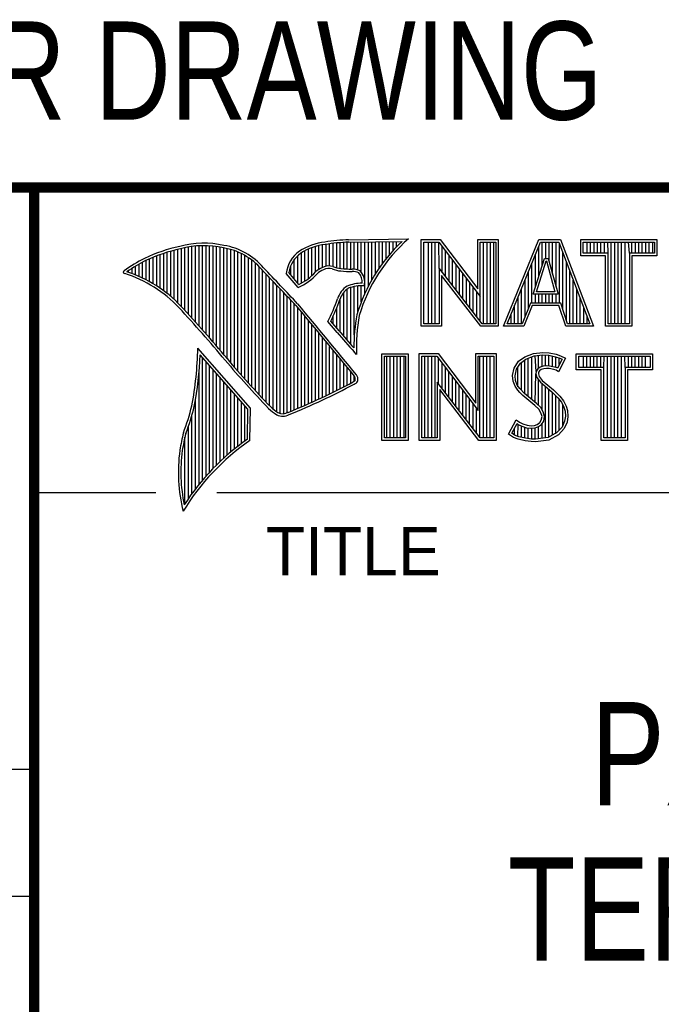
# Model space of a CAD drawing. Header units: inches. Extents: x 0 to 22, y 0 to 17.
# Tile 22 of 42: x 16.3 to 17.6, y 1.4 to 3.3. Entities that reach past the tile are written whole.
import ezdxf

# ---------------------------------------------------------------- set-up
doc = ezdxf.new("R2010")
doc.units = ezdxf.units.IN
doc.header["$LTSCALE"] = 1.21
doc.header["$MEASUREMENT"] = 0
doc.layers.get('0').update_dxf_attribs({"linetype": 'CONTINUOUS'})
doc.layers.add('NOTE', color=7, linetype='CONTINUOUS')
doc.styles.get("Standard").update_dxf_attribs({"font": 'txt', "width": 0.8})
doc.styles.add('TEXTSTYLE_2', font='txt')

msp = doc.modelspace()

# ---------------------------------------------------------------- linework, layer by layer
at = {"color": 2, "linetype": 'CONTINUOUS'}
for p, q in [((16.3737, 2.9596), (21.5037, 2.9596)), ((16.3737, 2.9596), (16.3737, 1.2496)), ((16.375, 2.96), (21.5, 2.96)), ((16.9838, 2.8589), (17.0997, 2.8607)), ((17.1243, 2.8592), (17.1609, 2.8592)), ((17.1243, 2.6915), (17.1243, 2.8592)), ((17.1609, 2.8592), (17.2334, 2.7636)), ((17.2334, 2.8592), (17.2732, 2.8592)), ((17.2334, 2.7636), (17.2334, 2.8592)), ((17.2732, 2.8592), (17.2732, 2.6915)), ((17.2831, 2.6915), (17.3516, 2.8591)), ((17.3516, 2.8591), (17.3938, 2.8591)), ((17.3938, 2.8591), (17.4574, 2.6915)), ((17.4327, 2.8591), (17.5802, 2.8591)), ((17.4327, 2.8278), (17.4327, 2.8591)), ((17.5802, 2.8591), (17.5802, 2.8278)), ((16.6465, 2.7431), (16.6465, 2.8386)), ((16.6533, 2.7366), (16.6533, 2.8403)), ((16.6602, 2.7295), (16.6602, 2.8419)), ((16.667, 2.7221), (16.667, 2.8435)), ((16.6738, 2.7146), (16.6738, 2.8449)), ((16.6806, 2.707), (16.6806, 2.8459)), ((16.6875, 2.6995), (16.6875, 2.8467)), ((16.6943, 2.6918), (16.6943, 2.8472)), ((16.7011, 2.6841), (16.7011, 2.8474)), ((16.708, 2.6764), (16.708, 2.8474)), ((16.7148, 2.6685), (16.7148, 2.847)), ((16.7216, 2.6607), (16.7216, 2.8465)), ((16.7284, 2.6527), (16.7284, 2.8456)), ((16.7353, 2.6447), (16.7353, 2.8445)), ((16.7421, 2.6366), (16.7421, 2.8431)), ((16.7489, 2.6285), (16.7489, 2.8417)), ((16.7557, 2.6204), (16.7557, 2.84)), ((16.7626, 2.6125), (16.7626, 2.8378)), ((16.9059, 2.7837), (16.9059, 2.8408)), ((16.9128, 2.7896), (16.9128, 2.8436)), ((16.9196, 2.7966), (16.9196, 2.8459)), ((16.9264, 2.8018), (16.9264, 2.8477)), ((16.9332, 2.8053), (16.9332, 2.849)), ((16.9401, 2.8077), (16.9401, 2.8499)), ((16.9469, 2.8082), (16.9469, 2.8509)), ((16.9537, 2.8069), (16.9537, 2.8518)), ((16.9606, 2.8048), (16.9606, 2.8525)), ((16.9674, 2.8034), (16.9674, 2.8531)), ((16.9742, 2.8027), (16.9742, 2.8536)), ((16.981, 2.8023), (16.981, 2.854)), ((16.9839, 2.8541), (17.087, 2.8557)), ((16.9879, 2.802), (16.9879, 2.8542)), ((16.9947, 2.8019), (16.9947, 2.8543)), ((17.0015, 2.8005), (17.0015, 2.8544)), ((17.0083, 2.7963), (17.0083, 2.8545)), ((17.0152, 2.755), (17.0152, 2.8546)), ((17.022, 2.7691), (17.022, 2.8547)), ((17.0288, 2.7817), (17.0288, 2.8548)), ((17.0357, 2.7931), (17.0357, 2.8549)), ((17.0425, 2.8035), (17.0425, 2.855)), ((17.0493, 2.8131), (17.0493, 2.8551)), ((17.0561, 2.822), (17.0561, 2.8552)), ((17.063, 2.8303), (17.063, 2.8553)), ((17.0698, 2.8381), (17.0698, 2.8554)), ((17.0766, 2.8454), (17.0766, 2.8555)), ((17.1291, 2.8543), (17.1585, 2.8543)), ((17.1291, 2.6963), (17.1291, 2.8543)), ((17.1381, 2.6963), (17.1381, 2.8543)), ((17.1447, 2.6963), (17.1447, 2.8543)), ((17.1514, 2.6963), (17.1514, 2.8543)), ((17.1589, 2.8042), (17.1581, 2.8543)), ((17.1585, 2.8543), (17.2383, 2.7492)), ((17.1648, 2.7965), (17.1648, 2.8461)), ((17.2383, 2.8543), (17.2684, 2.8543)), ((17.2383, 2.7492), (17.2383, 2.8543)), ((17.2449, 2.6963), (17.2449, 2.8543)), ((17.2515, 2.6963), (17.2515, 2.8543)), ((17.2582, 2.6963), (17.2582, 2.8543)), ((17.2649, 2.6963), (17.2649, 2.8543)), ((17.2684, 2.8543), (17.2684, 2.6963)), ((17.2903, 2.6964), (17.3548, 2.8542)), ((17.3517, 2.7882), (17.3517, 2.8465)), ((17.3548, 2.8542), (17.3905, 2.8542)), ((17.3583, 2.8098), (17.3583, 2.8542)), ((17.365, 2.8228), (17.365, 2.8542)), ((17.3717, 2.817), (17.3717, 2.8542)), ((17.3784, 2.7925), (17.3784, 2.8542)), ((17.385, 2.7679), (17.385, 2.8542)), ((17.3905, 2.8542), (17.4504, 2.6964)), ((17.3917, 2.7364), (17.3917, 2.851)), ((17.4375, 2.8542), (17.5753, 2.8542)), ((17.4375, 2.8327), (17.4375, 2.8542)), ((17.4451, 2.8327), (17.4451, 2.8542)), ((17.4518, 2.8327), (17.4518, 2.8542)), ((17.4585, 2.8327), (17.4585, 2.8542)), ((17.4652, 2.8327), (17.4652, 2.8542)), ((17.4718, 2.8327), (17.4718, 2.8542)), ((17.4785, 2.8327), (17.4785, 2.8542)), ((17.4859, 2.8327), (17.4852, 2.8542)), ((17.4919, 2.6964), (17.4919, 2.8542)), ((17.4985, 2.6964), (17.4985, 2.8542)), ((17.5052, 2.6964), (17.5052, 2.8542)), ((17.5119, 2.6964), (17.5119, 2.8542)), ((17.5186, 2.6964), (17.5186, 2.8542)), ((17.5269, 2.8327), (17.5252, 2.8542)), ((17.5319, 2.8327), (17.5319, 2.8542)), ((17.5386, 2.8327), (17.5386, 2.8542)), ((17.5453, 2.8327), (17.5453, 2.8542)), ((17.5519, 2.8327), (17.5519, 2.8542)), ((17.5586, 2.8327), (17.5586, 2.8542)), ((17.5653, 2.8327), (17.5653, 2.8542)), ((17.572, 2.8327), (17.572, 2.8542)), ((17.5753, 2.8542), (17.5753, 2.8327)), ((16.5919, 2.7815), (16.5919, 2.819)), ((16.5987, 2.7778), (16.5987, 2.8221)), ((16.6055, 2.7738), (16.6055, 2.8249)), ((16.6124, 2.7696), (16.6124, 2.8276)), ((16.6192, 2.765), (16.6192, 2.8301)), ((16.626, 2.7601), (16.626, 2.8325)), ((16.6329, 2.7549), (16.6329, 2.8347)), ((16.6397, 2.7492), (16.6397, 2.8367)), ((16.7694, 2.6046), (16.7694, 2.8352)), ((16.7762, 2.5968), (16.7762, 2.8321)), ((16.7831, 2.5891), (16.7831, 2.8284)), ((16.7899, 2.5815), (16.7899, 2.8242)), ((16.7967, 2.5739), (16.7967, 2.8193)), ((16.8786, 2.783), (16.8786, 2.8206)), ((16.8855, 2.7749), (16.8855, 2.8281)), ((16.8923, 2.7747), (16.8923, 2.8335)), ((16.8991, 2.7788), (16.8991, 2.8375)), ((17.1714, 2.7879), (17.1714, 2.8373)), ((17.1781, 2.7792), (17.1781, 2.8285)), ((17.1848, 2.7705), (17.1848, 2.8197)), ((17.3409, 2.7533), (17.3624, 2.8228)), ((17.345, 2.7666), (17.345, 2.8302)), ((17.3624, 2.8228), (17.3701, 2.8228)), ((17.3701, 2.8228), (17.389, 2.7533)), ((17.3984, 2.7232), (17.3984, 2.8334)), ((17.481, 2.8278), (17.4327, 2.8278)), ((17.4859, 2.8327), (17.4375, 2.8327)), ((17.481, 2.6915), (17.481, 2.8278)), ((17.4859, 2.6964), (17.4859, 2.8327)), ((17.5753, 2.8327), (17.5269, 2.8327)), ((17.5269, 2.8327), (17.5269, 2.6964)), ((17.5802, 2.8278), (17.5318, 2.8278)), ((17.5318, 2.8278), (17.5318, 2.6915)), ((16.5646, 2.7936), (16.5646, 2.8033)), ((16.5714, 2.7909), (16.5714, 2.8075)), ((16.5782, 2.788), (16.5782, 2.8116)), ((16.5851, 2.7849), (16.5851, 2.8154)), ((16.8035, 2.5665), (16.8035, 2.8136)), ((16.8104, 2.5591), (16.8104, 2.807)), ((16.8718, 2.791), (16.8718, 2.8085)), ((17.2418, 2.6963), (17.1589, 2.8042)), ((17.1589, 2.8042), (17.1589, 2.6963)), ((17.1915, 2.7618), (17.1915, 2.8109)), ((17.1981, 2.7531), (17.1981, 2.8021)), ((17.3383, 2.7364), (17.3383, 2.8138)), ((17.3475, 2.7581), (17.3659, 2.8179)), ((17.3659, 2.8179), (17.3664, 2.8179)), ((17.3664, 2.8179), (17.3827, 2.7581)), ((17.4051, 2.7034), (17.4051, 2.8158)), ((16.5578, 2.796), (16.5578, 2.7989)), ((16.8172, 2.5519), (16.8172, 2.7996)), ((16.824, 2.5447), (16.824, 2.7924)), ((16.8308, 2.5375), (16.8308, 2.7853)), ((16.8864, 2.7664), (16.8632, 2.7937)), ((16.8877, 2.7723), (16.8682, 2.7952)), ((17.2395, 2.6915), (17.1637, 2.7899)), ((17.1637, 2.7899), (17.1637, 2.6915)), ((17.2048, 2.7445), (17.2048, 2.7933)), ((17.2115, 2.7358), (17.2115, 2.7845)), ((17.325, 2.7101), (17.325, 2.7812)), ((17.3316, 2.7267), (17.3316, 2.7975)), ((17.4118, 2.6964), (17.4118, 2.7982)), ((16.8377, 2.5314), (16.8377, 2.7781)), ((16.8445, 2.5262), (16.8445, 2.7709)), ((16.8513, 2.523), (16.8513, 2.7637)), ((16.981, 2.664), (16.981, 2.7634)), ((16.9879, 2.6563), (16.9879, 2.7665)), ((16.9947, 2.6748), (16.9947, 2.7683)), ((17.0015, 2.7195), (17.0015, 2.7694)), ((17.0083, 2.7388), (17.0083, 2.7698)), ((17.2182, 2.7271), (17.2182, 2.7757)), ((17.2248, 2.7184), (17.2248, 2.7669)), ((17.3183, 2.6964), (17.3183, 2.7648)), ((17.4184, 2.6964), (17.4184, 2.7806)), ((17.4251, 2.6964), (17.4251, 2.763)), ((16.8581, 2.5224), (16.8581, 2.7565)), ((16.865, 2.5241), (16.865, 2.7493)), ((16.9674, 2.6802), (16.9674, 2.7444)), ((16.9742, 2.672), (16.9742, 2.7568)), ((17.2315, 2.7098), (17.2315, 2.7581)), ((17.2382, 2.7011), (17.2383, 2.7492)), ((17.3116, 2.6964), (17.3116, 2.7485)), ((17.389, 2.7533), (17.3409, 2.7533)), ((17.345, 2.7364), (17.345, 2.7533)), ((17.3827, 2.7581), (17.3475, 2.7581)), ((17.3517, 2.7364), (17.3517, 2.7533)), ((17.3583, 2.7364), (17.3583, 2.7533)), ((17.365, 2.7364), (17.365, 2.7533)), ((17.3717, 2.7364), (17.3717, 2.7533)), ((17.3784, 2.7364), (17.3784, 2.7533)), ((17.385, 2.7364), (17.385, 2.7533)), ((17.4318, 2.6964), (17.4318, 2.7455)), ((16.8718, 2.527), (16.8718, 2.7421)), ((16.8786, 2.5298), (16.8786, 2.7348)), ((16.8855, 2.5327), (16.8855, 2.727)), ((16.9606, 2.6882), (16.9606, 2.7266)), ((17.3049, 2.6964), (17.3049, 2.7322)), ((17.3356, 2.7364), (17.3195, 2.6964)), ((17.3388, 2.7316), (17.3228, 2.6915)), ((17.394, 2.7364), (17.3356, 2.7364)), ((17.3905, 2.7316), (17.3388, 2.7316)), ((17.4039, 2.6915), (17.3905, 2.7316)), ((17.4074, 2.6964), (17.394, 2.7364)), ((17.4385, 2.6964), (17.4385, 2.7279)), ((16.8923, 2.5356), (16.8923, 2.7187)), ((16.8991, 2.5385), (16.8991, 2.7104)), ((16.9537, 2.696), (16.9537, 2.7109)), ((17.2983, 2.6964), (17.2983, 2.7158)), ((17.4451, 2.6964), (17.4451, 2.7103)), ((16.9059, 2.5415), (16.9059, 2.7022)), ((16.9128, 2.5446), (16.9128, 2.6939)), ((16.9196, 2.5477), (16.9196, 2.6856)), ((16.9616, 2.6797), (16.9434, 2.7005)), ((16.9653, 2.6828), (16.9492, 2.7013)), ((17.1637, 2.6915), (17.1243, 2.6915)), ((17.1589, 2.6963), (17.1291, 2.6963)), ((17.2732, 2.6915), (17.2395, 2.6915)), ((17.2684, 2.6963), (17.2418, 2.6963)), ((17.3228, 2.6915), (17.2831, 2.6915)), ((17.3195, 2.6964), (17.2903, 2.6964)), ((17.4574, 2.6915), (17.4039, 2.6915)), ((17.4504, 2.6964), (17.4074, 2.6964)), ((17.5318, 2.6915), (17.481, 2.6915)), ((17.5269, 2.6964), (17.4859, 2.6964)), ((16.9264, 2.5508), (16.9264, 2.6774)), ((16.9332, 2.554), (16.9332, 2.6691)), ((16.7939, 2.533), (16.6919, 2.6489)), ((16.9401, 2.5573), (16.9401, 2.6608)), ((16.9469, 2.5606), (16.9469, 2.6526)), ((16.789, 2.5312), (16.6964, 2.6365)), ((16.7011, 2.3939), (16.7011, 2.6311)), ((16.9537, 2.5639), (16.9537, 2.6443)), ((16.9606, 2.5673), (16.9606, 2.6361)), ((16.999, 2.637), (16.9946, 2.6418)), ((17.0482, 2.6383), (17.0988, 2.6383)), ((17.0482, 2.4708), (17.0482, 2.6383)), ((17.0531, 2.6334), (17.0939, 2.6334)), ((17.0531, 2.4756), (17.0531, 2.6334)), ((17.0577, 2.4756), (17.0577, 2.6334)), ((17.0644, 2.4756), (17.0644, 2.6334)), ((17.071, 2.4756), (17.071, 2.6334)), ((17.0777, 2.4756), (17.0777, 2.6334)), ((17.0844, 2.4756), (17.0844, 2.6334)), ((17.0911, 2.4756), (17.0911, 2.6334)), ((17.0939, 2.6334), (17.0939, 2.4756)), ((17.0988, 2.6383), (17.0988, 2.4708)), ((17.1205, 2.6385), (17.1571, 2.6385)), ((17.1205, 2.4708), (17.1205, 2.6385)), ((17.1253, 2.6336), (17.1547, 2.6336)), ((17.1253, 2.4756), (17.1253, 2.6336)), ((17.1311, 2.4756), (17.1311, 2.6336)), ((17.1378, 2.4756), (17.1378, 2.6336)), ((17.1445, 2.4756), (17.1445, 2.6336)), ((17.1511, 2.4756), (17.1511, 2.6336)), ((17.1547, 2.6336), (17.2345, 2.5284)), ((17.1571, 2.6385), (17.2296, 2.5429)), ((17.1578, 2.5799), (17.1578, 2.6295)), ((17.2296, 2.6385), (17.2694, 2.6385)), ((17.2296, 2.5429), (17.2296, 2.6385)), ((17.2345, 2.6336), (17.2646, 2.6336)), ((17.2345, 2.5284), (17.2345, 2.6336)), ((17.2379, 2.4756), (17.2379, 2.6336)), ((17.2446, 2.4756), (17.2446, 2.6336)), ((17.2513, 2.4756), (17.2513, 2.6336)), ((17.2579, 2.4756), (17.2579, 2.6336)), ((17.2646, 2.6336), (17.2646, 2.4756)), ((17.2694, 2.6385), (17.2694, 2.4708)), ((17.3127, 2.6238), (17.3245, 2.6324)), ((17.3245, 2.6324), (17.3412, 2.639)), ((17.3269, 2.6281), (17.3424, 2.6343)), ((17.3314, 2.5555), (17.3314, 2.6299)), ((17.338, 2.5499), (17.338, 2.6326)), ((17.3412, 2.639), (17.3596, 2.641)), ((17.3424, 2.6343), (17.3597, 2.6362)), ((17.3466, 2.6041), (17.3447, 2.6345)), ((17.3514, 2.6103), (17.3514, 2.6353)), ((17.3581, 2.6135), (17.3581, 2.636)), ((17.3596, 2.641), (17.372, 2.6402)), ((17.3597, 2.6362), (17.3713, 2.6354)), ((17.3647, 2.6146), (17.3647, 2.6358)), ((17.3713, 2.6354), (17.3843, 2.6326)), ((17.3714, 2.6146), (17.3714, 2.6353)), ((17.372, 2.6402), (17.3856, 2.6373)), ((17.3781, 2.6134), (17.3781, 2.6339)), ((17.3843, 2.6326), (17.3921, 2.6299)), ((17.3848, 2.6117), (17.3848, 2.6324)), ((17.3856, 2.6373), (17.3939, 2.6344)), ((17.4031, 2.6301), (17.3899, 2.6036)), ((17.3914, 2.6176), (17.3914, 2.6301)), ((17.3921, 2.6299), (17.3966, 2.6278)), ((17.3939, 2.6344), (17.4031, 2.6301)), ((17.4242, 2.6383), (17.5717, 2.6383)), ((17.4242, 2.607), (17.4242, 2.6383)), ((17.429, 2.6334), (17.5669, 2.6334)), ((17.429, 2.6119), (17.429, 2.6334)), ((17.4382, 2.6119), (17.4382, 2.6334)), ((17.4448, 2.6119), (17.4448, 2.6334)), ((17.4515, 2.6119), (17.4515, 2.6334)), ((17.4582, 2.6119), (17.4582, 2.6334)), ((17.4649, 2.6119), (17.4649, 2.6334)), ((17.4716, 2.6119), (17.4716, 2.6334)), ((17.4774, 2.6119), (17.4782, 2.6334)), ((17.4849, 2.4756), (17.4849, 2.6334)), ((17.4916, 2.4756), (17.4916, 2.6334)), ((17.4983, 2.4756), (17.4983, 2.6334)), ((17.5049, 2.4756), (17.5049, 2.6334)), ((17.5116, 2.4756), (17.5116, 2.6334)), ((17.5185, 2.6119), (17.5183, 2.6334)), ((17.525, 2.6119), (17.525, 2.6334)), ((17.5316, 2.6119), (17.5316, 2.6334)), ((17.5383, 2.6119), (17.5383, 2.6334)), ((17.545, 2.6119), (17.545, 2.6334)), ((17.5517, 2.6119), (17.5517, 2.6334)), ((17.5583, 2.6119), (17.5583, 2.6334)), ((17.5669, 2.6334), (17.5669, 2.6119)), ((17.5717, 2.6383), (17.5717, 2.607)), ((16.708, 2.4018), (16.708, 2.6233)), ((16.7148, 2.4093), (16.7148, 2.6156)), ((16.9674, 2.5708), (16.9674, 2.6278)), ((16.9742, 2.5743), (16.9742, 2.6195)), ((16.981, 2.5778), (16.981, 2.6113)), ((17.1645, 2.5712), (17.1645, 2.6207)), ((17.1712, 2.5625), (17.1712, 2.6119)), ((17.3009, 2.5961), (17.3037, 2.6105)), ((17.3037, 2.6105), (17.3127, 2.6238)), ((17.3083, 2.6086), (17.3162, 2.6204)), ((17.3113, 2.5744), (17.3113, 2.6131)), ((17.3162, 2.6204), (17.3269, 2.6281)), ((17.318, 2.5677), (17.318, 2.6217)), ((17.3247, 2.561), (17.3247, 2.6265)), ((17.3543, 2.6124), (17.3497, 2.609)), ((17.3604, 2.6142), (17.3543, 2.6124)), ((17.3614, 2.6094), (17.3565, 2.6079)), ((17.3664, 2.6148), (17.3604, 2.6142)), ((17.3665, 2.6099), (17.3614, 2.6094)), ((17.3726, 2.6145), (17.3664, 2.6148)), ((17.372, 2.6097), (17.3665, 2.6099)), ((17.3807, 2.6079), (17.372, 2.6097)), ((17.3819, 2.6126), (17.3726, 2.6145)), ((17.3873, 2.6109), (17.3819, 2.6126)), ((17.3879, 2.6106), (17.3873, 2.6109)), ((17.3966, 2.6278), (17.3879, 2.6106)), ((17.4774, 2.6119), (17.429, 2.6119)), ((17.4774, 2.4756), (17.4774, 2.6119)), ((17.5669, 2.6119), (17.5185, 2.6119)), ((17.5185, 2.6119), (17.5185, 2.4756)), ((16.6943, 2.3857), (16.6943, 2.603)), ((16.7216, 2.4165), (16.7216, 2.6078)), ((16.7284, 2.4233), (16.7284, 2.6001)), ((16.7353, 2.4299), (16.7353, 2.5923)), ((16.9879, 2.5814), (16.9879, 2.603)), ((16.9947, 2.5853), (16.9947, 2.5948)), ((17.1778, 2.5539), (17.1778, 2.6031)), ((17.1845, 2.5452), (17.1845, 2.5943)), ((17.302, 2.5852), (17.3009, 2.5961)), ((17.3058, 2.5959), (17.3083, 2.6086)), ((17.3068, 2.5863), (17.3058, 2.5959)), ((17.3447, 2.5443), (17.3461, 2.5993)), ((17.3466, 2.6041), (17.3461, 2.5993)), ((17.3461, 2.5993), (17.3477, 2.5922)), ((17.3497, 2.609), (17.3466, 2.6041)), ((17.3477, 2.5922), (17.3547, 2.5835)), ((17.3513, 2.6025), (17.351, 2.5996)), ((17.351, 2.5996), (17.3521, 2.5944)), ((17.3533, 2.6056), (17.3513, 2.6025)), ((17.3521, 2.5944), (17.3582, 2.5869)), ((17.3565, 2.6079), (17.3533, 2.6056)), ((17.3853, 2.6065), (17.3807, 2.6079)), ((17.3899, 2.6036), (17.3853, 2.6065)), ((17.4726, 2.607), (17.4242, 2.607)), ((17.4726, 2.4708), (17.4726, 2.607)), ((17.5717, 2.607), (17.5233, 2.607)), ((17.5233, 2.607), (17.5233, 2.4708)), ((16.7421, 2.4363), (16.7421, 2.5846)), ((16.7489, 2.4424), (16.7489, 2.5768)), ((17.238, 2.4756), (17.1551, 2.5834)), ((17.1551, 2.5834), (17.1551, 2.4756)), ((17.1912, 2.5365), (17.1912, 2.5855)), ((17.1979, 2.5278), (17.1979, 2.5767)), ((17.3058, 2.5754), (17.302, 2.5852)), ((17.3109, 2.5679), (17.3058, 2.5754)), ((17.3101, 2.5777), (17.3068, 2.5863)), ((17.3147, 2.571), (17.3101, 2.5777)), ((17.3514, 2.5381), (17.3514, 2.5876)), ((17.3547, 2.5835), (17.3771, 2.5649)), ((17.3581, 2.5298), (17.3581, 2.5807)), ((17.3582, 2.5869), (17.3804, 2.5685)), ((17.3647, 2.4755), (17.3647, 2.5752)), ((16.7557, 2.4482), (16.7557, 2.569)), ((16.7626, 2.4538), (16.7626, 2.5613)), ((16.7694, 2.4592), (16.7694, 2.5535)), ((17.2356, 2.4708), (17.1599, 2.5692)), ((17.1599, 2.5692), (17.1599, 2.4708)), ((17.2045, 2.5192), (17.2045, 2.5679)), ((17.2112, 2.5105), (17.2112, 2.5591)), ((17.3153, 2.5636), (17.3109, 2.5679)), ((17.3243, 2.5614), (17.3147, 2.571)), ((17.321, 2.5578), (17.3153, 2.5636)), ((17.3441, 2.5385), (17.321, 2.5578)), ((17.3474, 2.5421), (17.3243, 2.5614)), ((17.3714, 2.4763), (17.3714, 2.5696)), ((17.3771, 2.5649), (17.383, 2.559)), ((17.3781, 2.4808), (17.3781, 2.5639)), ((17.3804, 2.5685), (17.3864, 2.5624)), ((17.383, 2.559), (17.3888, 2.5529)), ((17.3848, 2.4834), (17.3848, 2.5571)), ((17.3864, 2.5624), (17.3925, 2.5561)), ((17.3888, 2.5529), (17.3953, 2.5446)), ((17.3925, 2.5561), (17.3994, 2.5472)), ((16.6875, 2.377), (16.6875, 2.5502)), ((16.7762, 2.4644), (16.7762, 2.5458)), ((16.7831, 2.4694), (16.7831, 2.538)), ((17.2179, 2.5018), (17.2179, 2.5503)), ((17.2246, 2.4931), (17.2246, 2.5415)), ((17.3516, 2.5311), (17.3441, 2.5385)), ((17.3554, 2.5341), (17.3474, 2.5421)), ((17.3604, 2.5261), (17.3554, 2.5341)), ((17.3914, 2.4908), (17.3914, 2.5495)), ((17.3953, 2.5446), (17.4001, 2.535)), ((17.3981, 2.4982), (17.3981, 2.5389)), ((17.3994, 2.5472), (17.4046, 2.5368)), ((17.4001, 2.535), (17.4024, 2.5275)), ((17.4046, 2.5368), (17.4072, 2.5285)), ((16.6806, 2.368), (16.6806, 2.52)), ((16.788, 2.4729), (16.789, 2.5312)), ((16.7927, 2.4704), (16.7939, 2.533)), ((17.2312, 2.4844), (17.2312, 2.5327)), ((17.3559, 2.5241), (17.3516, 2.5311)), ((17.3579, 2.5169), (17.3559, 2.5241)), ((17.3565, 2.5097), (17.3579, 2.5169)), ((17.3629, 2.5171), (17.3604, 2.5261)), ((17.3611, 2.5079), (17.3629, 2.5171)), ((17.4031, 2.5174), (17.4016, 2.5077)), ((17.4024, 2.5275), (17.4031, 2.5174)), ((17.408, 2.5172), (17.4063, 2.5063)), ((17.4072, 2.5285), (17.408, 2.5172)), ((16.6738, 2.3584), (16.6738, 2.4982)), ((17.2931, 2.483), (17.3081, 2.5106)), ((17.2995, 2.4845), (17.3097, 2.5034)), ((17.3081, 2.5106), (17.3144, 2.506)), ((17.3097, 2.5034), (17.3119, 2.5018)), ((17.3113, 2.478), (17.3119, 2.5018)), ((17.3119, 2.5018), (17.3189, 2.4983)), ((17.3144, 2.506), (17.3207, 2.5028)), ((17.318, 2.4765), (17.318, 2.4986)), ((17.3189, 2.4983), (17.328, 2.4952)), ((17.3207, 2.5028), (17.3291, 2.5)), ((17.3247, 2.475), (17.3247, 2.4963)), ((17.328, 2.4952), (17.3365, 2.4942)), ((17.3291, 2.5), (17.3366, 2.4991)), ((17.3366, 2.4991), (17.3435, 2.4997)), ((17.3435, 2.4997), (17.3487, 2.5017)), ((17.3446, 2.4949), (17.351, 2.4974)), ((17.3487, 2.5017), (17.3536, 2.5051)), ((17.351, 2.4974), (17.3572, 2.5017)), ((17.3514, 2.4737), (17.3514, 2.4975)), ((17.3536, 2.5051), (17.3565, 2.5097)), ((17.3572, 2.5017), (17.3611, 2.5079)), ((17.3581, 2.4746), (17.3581, 2.5024)), ((17.3967, 2.4966), (17.3868, 2.4857)), ((17.4016, 2.5077), (17.3967, 2.4966)), ((17.4063, 2.5063), (17.4008, 2.4939)), ((16.667, 2.3482), (16.667, 2.477)), ((17.3026, 2.4766), (17.2931, 2.483)), ((17.3049, 2.4809), (17.2995, 2.4845)), ((17.3118, 2.4729), (17.3026, 2.4766)), ((17.3047, 2.481), (17.3047, 2.4941)), ((17.3132, 2.4775), (17.3049, 2.4809)), ((17.3262, 2.4748), (17.3132, 2.4775)), ((17.3314, 2.474), (17.3314, 2.4948)), ((17.3365, 2.4942), (17.3446, 2.4949)), ((17.338, 2.473), (17.338, 2.494)), ((17.3447, 2.4728), (17.3447, 2.4949)), ((17.3699, 2.4761), (17.345, 2.4729)), ((17.3868, 2.4857), (17.3699, 2.4761)), ((17.3899, 2.4818), (17.3714, 2.4714)), ((17.4008, 2.4939), (17.3899, 2.4818)), ((17.0988, 2.4708), (17.0482, 2.4708)), ((17.0939, 2.4756), (17.0531, 2.4756)), ((17.1599, 2.4708), (17.1205, 2.4708)), ((17.1551, 2.4756), (17.1253, 2.4756)), ((17.2694, 2.4708), (17.2356, 2.4708)), ((17.2646, 2.4756), (17.238, 2.4756)), ((17.3254, 2.47), (17.3118, 2.4729)), ((17.3369, 2.4683), (17.3254, 2.47)), ((17.3373, 2.4731), (17.3262, 2.4748)), ((17.3452, 2.468), (17.3369, 2.4683)), ((17.345, 2.4729), (17.3373, 2.4731)), ((17.3714, 2.4714), (17.3452, 2.468)), ((17.5233, 2.4708), (17.4726, 2.4708)), ((17.5185, 2.4756), (17.4774, 2.4756)), ((16.375, 2.37), (16.6109, 2.37)), ((16.7288, 2.37), (21.5, 2.37)), ((13.61, 1.835), (16.375, 1.835)), ((16.375, 1.5888), (13.61, 1.5888))]:
    msp.add_line(p, q, dxfattribs=at)
at = {"color": 7, "linetype": 'CONTINUOUS', "const_width": 0.02}
for points in [[(13.6, 2.9595), (21.5, 2.96)], [(16.375, 2.96), (16.375, 0.5)]]:
    msp.add_lwpolyline(points, dxfattribs=at)
at = {"color": 2, "linetype": 'CONTINUOUS'}
for centre, radius, start, end in [((17.0005, 2.4511), 0.4082, 92.3475, 98.8367), ((17.308, 2.6221), 0.3168, 131.1193, 163.4132), ((16.7315, 2.5144), 0.3399, 102.6162, 114.8514), ((16.7315, 2.5144), 0.3351, 102.5989, 114.8296), ((16.7034, 2.6747), 0.1775, 77.2819, 105.0682), ((16.7034, 2.6747), 0.1727, 77.2314, 105.1003), ((16.7222, 2.7226), 0.1221, 40.1653, 80.8429), ((16.7222, 2.7226), 0.1269, 40.2333, 80.7735), ((16.9502, 2.7423), 0.1128, 96.3009, 123.1685), ((16.9502, 2.7423), 0.108, 96.2443, 123.1259), ((17.0005, 2.4511), 0.4034, 92.3569, 98.8525), ((17.308, 2.6221), 0.3216, 133.4014, 163.4571), ((16.7759, 2.4698), 0.3996, 117.9347, 124.5691), ((16.923, 2.7875), 0.0602, 125.032, 174.0466), ((16.923, 2.7875), 0.0554, 125.1142, 171.9572), ((16.7759, 2.4698), 0.3948, 117.954, 124.0374), ((9.1994, -4.4938), 10.5463, 43.2461, 43.76704), ((9.199, -4.4944), 10.5518, 43.24607, 43.76701), ((16.9517, 2.7612), 0.0478, 112.9196, 132.2699), ((16.9517, 2.7612), 0.043, 112.6662, 131.9321), ((16.9455, 2.7813), 0.0269, 72.6128, 117.3853), ((16.9455, 2.7813), 0.0221, 72.9381, 117.8635), ((16.977, 2.8697), 0.0718, 249.5515, 263.1636), ((16.977, 2.8697), 0.067, 249.4455, 263.1373), ((16.9944, 3.0501), 0.2482, 264.1189, 269.068), ((16.9917, 2.7681), 0.0339, 64.4685, 92.2537), ((16.5507, 2.7963), 0.00298, 121.3543, 265.8048), ((16.4773, 2.5601), 0.2445, 43.1672, 72.5708), ((16.4772, 2.5601), 0.2493, 43.1664, 71.8497), ((16.8429, 2.8642), 0.107, 293.9928, 318.4439), ((16.8429, 2.8642), 0.1022, 295.9966, 318.5916), ((16.9944, 3.0501), 0.253, 264.1107, 269.1006), ((16.9917, 2.7681), 0.0291, 66.3231, 92.5053), ((16.9825, 2.7769), 0.0275, 355.2987, 40.4494), ((16.9825, 2.7769), 0.0323, 347.1178, 42.4037), ((17.0047, 2.732), 0.0441, 122.6948, 163.4996), ((17.0047, 2.732), 0.0393, 123.3496, 163.7165), ((17.0094, 2.698), 0.0767, 89.6565, 111.8738), ((17.0094, 2.698), 0.0719, 86.3769, 111.5054), ((16.5488, 2.8964), 0.4406, 333.6063, 339.8409), ((16.5488, 2.8963), 0.4454, 334.022, 339.8635), ((14.6645, 0.8858), 2.7122, 39.9143, 42.7655), ((14.6639, 0.8852), 2.7178, 39.9159, 42.7668), ((117.205, 85.4976), 130.0576, 219.522219, 219.6006), ((117.1292, 85.4341), 129.954, 219.521832, 219.600442), ((17.3248, 2.6518), 0.3309, 169.2392, 180.3763), ((17.3248, 2.6518), 0.3261, 169.2807, 182.6075), ((17.5234, 3.1364), 0.724, 219.1087, 223.0885), ((17.5234, 3.1364), 0.7192, 219.1032, 222.5932), ((16.0461, 2.6599), 0.6459, 349.0852, 359.0204), ((16.0461, 2.6599), 0.6507, 349.0758, 357.94), ((18.1343, 3.7937), 1.8102, 220.042, 224.0069), ((18.1342, 3.7937), 1.815, 220.0434, 224.0127), ((16.9709, 2.5786), 0.0288, 26.3697, 33.9), ((16.9687, 2.5899), 0.028, 353.6797, 3.043), ((16.9709, 2.5786), 0.0336, 24.6866, 34.3242), ((16.9687, 2.5899), 0.0328, 350.4758, 4.7759), ((16.3916, 3.7016), 1.269, 291.9871, 298.2491), ((16.3917, 3.7016), 1.2737, 291.9984, 298.2504), ((16.98, 2.6057), 0.0252, 299.2501, 311.2614), ((16.98, 2.6057), 0.03, 299.1847, 314.8198), ((16.2632, 2.6388), 0.4292, 339.0712, 346.3669), ((16.2632, 2.6388), 0.434, 339.1085, 346.381), ((16.9079, 2.6176), 0.1112, 227.1627, 236.7917), ((16.9079, 2.6176), 0.116, 227.0911, 236.9191), ((16.8565, 2.5437), 0.0261, 242.8484, 298.0511), ((16.8565, 2.5437), 0.0213, 243.4913, 298.7009), ((17.0658, 2.3848), 0.4141, 165.9359, 170.6858), ((17.0658, 2.3848), 0.4093, 165.9761, 170.6762), ((17.0508, 2.0969), 0.454, 124.6428, 148.5563), ((17.0508, 2.0969), 0.4588, 124.9509, 147.098), ((16.9723, 2.4095), 0.318, 172.3562, 193.7958), ((16.9723, 2.4095), 0.3132, 172.3688, 191.6866)]:
    msp.add_arc(centre, radius, start, end, dxfattribs=at)

# ---------------------------------------------------------------- texts
at = {"color": 7, "linetype": 'CONTINUOUS', "insert": (16.3742, 3.2811), "char_height": 0.19, "width": 2.432, "attachment_point": 2, "line_spacing_factor": 0.9}
msp.add_mtext('CUSTOMER DRAWING', dxfattribs=at)
at = {"color": 2, "linetype": 'CONTINUOUS', "insert": (16.8235, 2.303), "char_height": 0.093, "width": 0.465, "attachment_point": 1, "line_spacing_factor": 0.9, "style": 'TEXTSTYLE_2'}
msp.add_mtext('TITLE', dxfattribs=at)
at = {"layer": 'NOTE', "color": 7, "linetype": 'CONTINUOUS', "insert": (18.9387, 1.9646), "char_height": 0.2, "width": 4.48, "attachment_point": 2, "line_spacing_factor": 0.9}
msp.add_mtext('PXIE SIGNAL CONDITIONING\\PTERMINAL BLOCK, NI TB-4302/C', dxfattribs=at)

doc.saveas('drawing.dxf')
